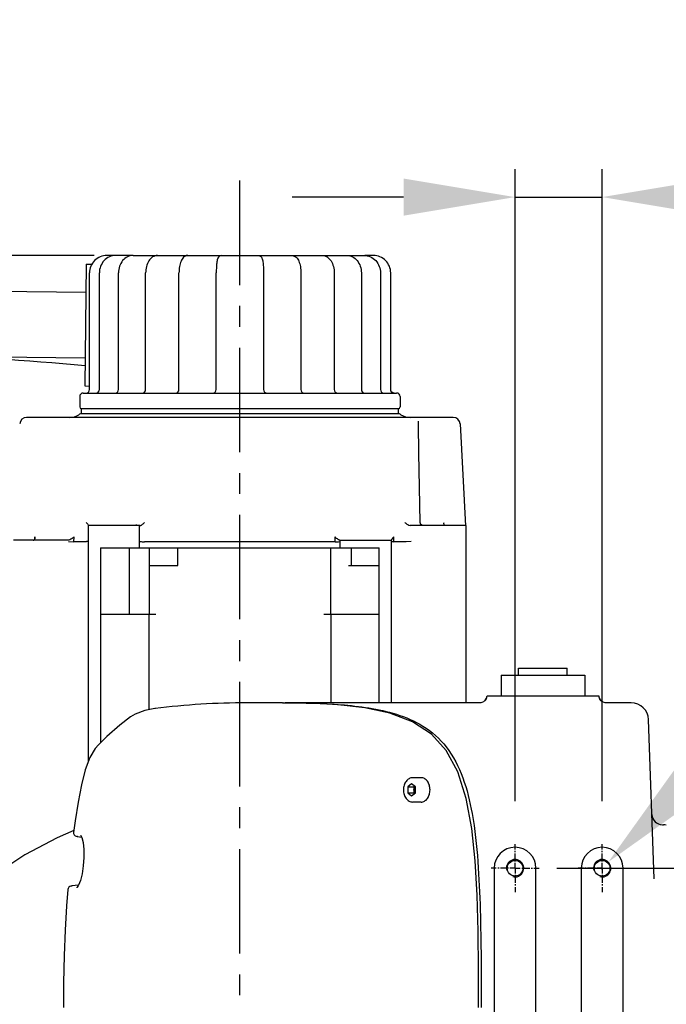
# Model space of a CAD drawing. Header units: millimetres. Extents: x 4086 to 10416, y 123 to 1549.
# Tile 23 of 99: x 7032 to 7078, y 482 to 552. Entities that reach past the tile are written whole.
import ezdxf

# ---------------------------------------------------------------- set-up
doc = ezdxf.new("R2010")
doc.units = ezdxf.units.MM
doc.linetypes.add('CENTER', pattern=[0.6, 0.375, -0.075, 0.075, -0.075])
for name, color, linetype in [('中心线', 7, 'Continuous'), ('外形图', 7, 'Continuous'), ('尺寸标注', 7, 'Continuous')]:
    doc.layers.add(name, color=color, linetype=linetype)
doc.styles.add('思源黑', font='SourceHanSansCN-Normal.ttf')
doc.dimstyles.new('尺寸标注_1_4比例中六', dxfattribs={"dimtxt": 10, "dimasz": 8, "dimexe": 2, "dimexo": 1.5, "dimgap": 1, "dimtad": 1, "dimdec": 1, "dimlfac": 4, "dimdsep": 46, "dimtxsty": '思源黑', "dimcen": 0.09, "dimadec": 0, "dimazin": 0, "dimtp": 0.01, "dimtm": 0.01, "dimtfac": 1, "dimtdec": 1, "dimtofl": 0, "dimtmove": 0, "dimatfit": 3, "dimfxl": 1, "dimtolj": 1, "dimarcsym": 0})
doc.dimstyles.new('尺寸标注_1_4比例中六弯折', dxfattribs={"dimtxt": 10, "dimasz": 8, "dimexe": 2, "dimexo": 1.5, "dimgap": 1, "dimtad": 1, "dimtih": 1, "dimtoh": 1, "dimdec": 1, "dimlfac": 4, "dimdsep": 46, "dimtxsty": '思源黑', "dimcen": 0.09, "dimadec": 0, "dimazin": 0, "dimtp": 0.01, "dimtm": 0.01, "dimtfac": 1, "dimtdec": 1, "dimtofl": 0, "dimtmove": 0, "dimatfit": 3, "dimfxl": 1, "dimtolj": 1, "dimarcsym": 0})

# ---------------------------------------------------------------- blocks, each defined once
blk = doc.blocks.new('*D801')
at = {"layer": 'Defpoints', "color": 0}
for p in [(7068.95, 491.453), (7068.95, 471.453), (7108.19, 471.453)]:
    blk.add_point(p, dxfattribs=at)
at = {"layer": '尺寸标注', "color": 0, "linetype": 'Continuous', "lineweight": -2}
for p, q in [((7070.45, 491.453), (7110.19, 491.453)), ((7108.19, 483.453), (7108.19, 479.453)), ((7070.45, 471.453), (7110.19, 471.453)), ((7108.19, 471.453), (7108.19, 444.253))]:
    blk.add_line(p, q, dxfattribs=at)
at = {"layer": '尺寸标注', "color": 0}
for points in [[(7109.523, 483.453), (7106.856, 483.453), (7108.19, 491.453)], [(7106.856, 479.453), (7109.523, 479.453), (7108.19, 471.453)]]:
    blk.add_solid(points, dxfattribs=at)
at = {"layer": '尺寸标注', "color": 0, "insert": (7102.012, 452.097), "char_height": 10, "attachment_point": 5, "rotation": 90, "style": '思源黑'}
blk.add_mtext('\\A1;80', dxfattribs=at)
blk = doc.blocks.new('*D802')
at = {"layer": 'Defpoints', "color": 0}
for p in [(7073.7, 539.648), (7067.45, 494.766), (7073.7, 494.766)]:
    blk.add_point(p, dxfattribs=at)
at = {"layer": '尺寸标注', "color": 0, "linetype": 'Continuous', "lineweight": -2}
for p, q in [((7067.45, 496.266), (7067.45, 541.648)), ((7073.7, 496.266), (7073.7, 541.648)), ((7059.45, 539.648), (7051.45, 539.648)), ((7081.7, 539.648), (7105.415, 539.648))]:
    blk.add_line(p, q, dxfattribs=at)
at = {"layer": '尺寸标注', "color": 0}
for points in [[(7059.45, 538.315), (7059.45, 540.982), (7067.45, 539.648)], [(7081.7, 540.982), (7081.7, 538.315), (7073.7, 539.648)]]:
    blk.add_solid(points, dxfattribs=at)
at = {"layer": '尺寸标注', "color": 0, "insert": (7097.557, 545.826), "char_height": 10, "attachment_point": 5, "style": '思源黑'}
blk.add_mtext('\\A1;25', dxfattribs=at)
blk = doc.blocks.new('*D803')
at = {"layer": 'Defpoints', "color": 0}
for p in [(7074.142, 491.895), (7073.257, 491.012)]:
    blk.add_point(p, dxfattribs=at)
at = {"layer": '尺寸标注', "color": 0, "linetype": 'Continuous', "lineweight": -2}
for p in [(7079.804, 497.546), (7193.654, 512.414)]:
    blk.add_line(p, (7094.703, 512.414), dxfattribs=at)
at = {"layer": '尺寸标注', "color": 0, "linetype": 'Continuous'}
for p, q in [((7073.61, 491.453), (7073.79, 491.453)), ((7073.7, 491.363), (7073.7, 491.543))]:
    blk.add_line(p, q, dxfattribs=at)
at = {"layer": '尺寸标注', "color": 0}
blk.add_solid([(7078.863, 498.49), (7080.746, 496.602), (7074.142, 491.895)], dxfattribs=at)
at = {"layer": '尺寸标注', "color": 0, "insert": (7144.678, 520.436), "char_height": 10, "attachment_point": 5, "style": '思源黑'}
blk.add_mtext('\\A1;4×M5{\\C7; \\A1;\\fSource Han Sans CN Normal|b0|i0|c0|p34;depth}7.5', dxfattribs=at)
blk = doc.blocks.new('*D817')
at = {"layer": 'Defpoints', "color": 0}
for p in [(6899.275, 535.453), (7038.743, 535.453), (7009.199, 425.455)]:
    blk.add_point(p, dxfattribs=at)
at = {"layer": '尺寸标注', "color": 0, "lineweight": -2}
for p, q in [((7037.243, 535.453), (6897.275, 535.453)), ((6899.275, 433.455), (6899.275, 527.453)), ((7007.699, 425.455), (6897.275, 425.455))]:
    blk.add_line(p, q, dxfattribs=at)
at = {"layer": '尺寸标注', "color": 0}
for points in [[(6900.608, 527.453), (6897.941, 527.453), (6899.275, 535.453)], [(6897.941, 433.455), (6900.608, 433.455), (6899.275, 425.455)]]:
    blk.add_solid(points, dxfattribs=at)
at = {"layer": '尺寸标注', "color": 0, "insert": (6893.097, 480.454), "char_height": 10, "attachment_point": 5, "rotation": 90, "style": '思源黑'}
blk.add_mtext('\\A1;440', dxfattribs=at)

msp = doc.modelspace()

# ---------------------------------------------------------------- linework, layer by layer
at = {"layer": '中心线', "linetype": 'CENTER', "ltscale": 20}
msp.add_line((7047.7, 425.328), (7047.7, 541.244), dxfattribs=at)
at = {"layer": '外形图', "linetype": 'Continuous'}
for p, q in [((7038.743, 535.453), (7038.149, 535.453)), ((7040.022, 535.453), (7038.783, 535.453)), ((7040.025, 535.453), (7056.616, 535.453)), ((7057.283, 535.453), (7056.657, 535.453)), ((7036.665, 534.835), (7036.561, 526.085)), ((7036.665, 534.835), (7037.075, 534.83)), ((7036.907, 525.828), (7036.907, 534.203)), ((7037.609, 525.828), (7037.609, 534.203)), ((7038.982, 525.828), (7038.982, 534.203)), ((7040.932, 525.828), (7040.932, 534.203)), ((7043.326, 525.828), (7043.326, 534.203)), ((7046.001, 525.828), (7046.001, 534.203)), ((7049.398, 534.203), (7049.398, 525.828)), ((7052.073, 534.203), (7052.073, 525.828)), ((7054.467, 534.203), (7054.467, 525.828)), ((7056.417, 534.203), (7056.417, 525.828)), ((7057.79, 534.203), (7057.79, 525.828)), ((7058.522, 525.828), (7058.522, 534.203)), ((7026.141, 532.935), (7036.641, 532.81)), ((7026.086, 528.235), (7036.585, 528.11)), ((7036.561, 526.085), (7036.907, 526.081)), ((7036.45, 525.578), (7058.95, 525.578)), ((7036.2, 525.328), (7036.2, 524.578)), ((7059.2, 525.328), (7059.2, 524.578)), ((7059.145, 524.078), (7036.254, 524.078)), ((7036.325, 524.078), (7036.325, 524.453)), ((7059.075, 524.453), (7036.325, 524.453)), ((7059.075, 524.078), (7059.075, 524.453)), ((7063.007, 523.828), (7032.392, 523.828)), ((7060.511, 523.55), (7060.51, 523.554)), ((7060.51, 523.554), (7060.51, 523.552)), ((7060.51, 523.552), (7060.51, 523.552)), ((7060.512, 523.539), (7060.511, 523.55)), ((7060.524, 523.344), (7060.522, 523.402)), ((7063.507, 523.354), (7063.889, 516.05)), ((7060.651, 516.207), (7060.646, 516.283)), ((7060.651, 516.207), (7060.651, 516.207)), ((7036.825, 499.147), (7036.825, 516.053)), ((7040.53, 516.053), (7036.825, 516.053)), ((7040.225, 516.096), (7040.181, 516.066)), ((7040.24, 516.115), (7040.225, 516.096)), ((7040.24, 516.115), (7040.239, 516.114)), ((7040.5, 514.453), (7040.5, 516.053)), ((7063.95, 516.053), (7060.011, 516.053)), ((7063.95, 503.328), (7063.95, 516.053)), ((7035.314, 515.003), (7031.45, 515.003)), ((7032.97, 515.058), (7032.975, 515.137)), ((7032.975, 515.137), (7032.981, 515.24)), ((7035.404, 514.916), (7035.772, 514.903)), ((7036.664, 514.903), (7035.771, 514.903)), ((7035.772, 514.903), (7035.796, 515.24)), ((7054.544, 514.903), (7040.855, 514.903)), ((7054.544, 514.903), (7054.544, 515.24)), ((7054.87, 515.003), (7058.575, 515.003)), ((7054.9, 514.453), (7054.9, 515.003)), ((7058.575, 503.328), (7058.575, 515.003)), ((7058.735, 514.903), (7058.735, 515.24)), ((7059.628, 514.903), (7058.735, 514.903)), ((7059.995, 514.916), (7059.628, 514.903)), ((7037.7, 514.453), (7037.7, 500.477)), ((7037.7, 514.453), (7057.7, 514.453)), ((7039.745, 514.453), (7039.745, 509.703)), ((7041.175, 514.453), (7041.175, 509.703)), ((7043.231, 513.203), (7043.231, 514.453)), ((7054.225, 509.703), (7054.225, 514.453)), ((7055.718, 513.203), (7055.718, 514.453)), ((7057.7, 503.328), (7057.7, 514.453)), ((7041.175, 513.203), (7043.231, 513.203)), ((7055.495, 513.203), (7057.7, 513.203)), ((7037.7, 509.703), (7041.67, 509.703)), ((7041.17, 509.703), (7041.17, 502.843)), ((7041.675, 509.703), (7041.67, 509.703)), ((7053.729, 509.703), (7053.725, 509.703)), ((7053.729, 509.703), (7057.7, 509.703)), ((7054.23, 509.703), (7054.23, 503.328)), ((7067.7, 505.328), (7067.7, 505.828)), ((7067.7, 505.828), (7071.2, 505.828)), ((7071.2, 505.328), (7071.2, 505.828)), ((7066.45, 505.328), (7066.45, 503.828)), ((7066.45, 505.328), (7072.45, 505.328)), ((7072.45, 505.328), (7072.45, 503.828)), ((7065.27, 503.472), (7065.387, 503.656)), ((7065.387, 503.656), (7065.45, 503.828)), ((7065.45, 503.828), (7073.45, 503.828)), ((7073.512, 503.656), (7073.45, 503.828)), ((7073.537, 503.599), (7073.512, 503.656)), ((7073.621, 503.481), (7073.512, 503.656)), ((7073.625, 503.477), (7073.537, 503.599)), ((7041.628, 502.927), (7041.601, 502.924)), ((7050.76, 503.328), (7048.2, 503.328)), ((7050.76, 503.328), (7050.815, 503.328)), ((7052.705, 503.302), (7050.815, 503.328)), ((7050.815, 503.328), (7050.853, 503.328)), ((7050.853, 503.328), (7050.944, 503.328)), ((7064.945, 503.328), (7050.944, 503.328)), ((7073.957, 503.328), (7073.956, 503.328)), ((7075.786, 503.328), (7073.982, 503.328)), ((7077.434, 490.696), (7077.035, 502.122)), ((7037.544, 500.322), (7037.544, 500.323)), ((7060.705, 497.953), (7060.108, 497.953)), ((7060.023, 497.511), (7059.748, 497.295)), ((7059.748, 497.295), (7059.748, 496.862)), ((7059.748, 497.295), (7060.192, 497.295)), ((7060.297, 497.295), (7060.023, 497.511)), ((7060.244, 497.336), (7060.192, 497.295)), ((7060.192, 497.295), (7060.192, 496.862)), ((7060.297, 496.862), (7060.297, 497.295)), ((7059.748, 496.862), (7060.023, 496.645)), ((7059.748, 496.862), (7060.192, 496.862)), ((7060.023, 496.645), (7060.297, 496.862)), ((7060.192, 496.862), (7060.244, 496.82)), ((7060.705, 496.203), (7060.108, 496.203)), ((7035.87, 494.855), (7035.758, 494.029)), ((7078.023, 494.578), (7078.093, 494.578)), ((7036.012, 493.733), (7036.036, 493.729)), ((7036.039, 493.728), (7036.035, 493.729)), ((7036.061, 493.727), (7036.039, 493.728)), ((7036.039, 493.728), (7036.335, 493.686)), ((7036.29, 493.816), (7036.291, 493.816)), ((7065.95, 491.453), (7065.95, 471.453)), ((7068.95, 471.453), (7068.95, 491.453)), ((7072.2, 491.453), (7072.2, 471.453)), ((7075.2, 471.453), (7075.2, 491.453)), ((7035.426, 490.093), (7035.364, 490.006)), ((7035.5, 490.14), (7035.426, 490.093)), ((7035.641, 490.175), (7035.644, 490.176)), ((7036.117, 490.239), (7035.644, 490.176)), ((7035.644, 490.176), (7035.663, 490.177)), ((7036.093, 490.192), (7035.999, 490.062)), ((7035.999, 490.062), (7036.003, 490.053)), ((7036.003, 490.053), (7036.002, 490.053)), ((7036.115, 490.234), (7036.093, 490.192)), ((7035.364, 490.006), (7035.343, 489.925))]:
    msp.add_line(p, q, dxfattribs=at)
at = {"layer": '外形图', "linetype": 'CENTER'}
for p, q in [((7067.45, 491.453), (7067.45, 493.266)), ((7073.7, 491.453), (7073.7, 493.266)), ((7067.45, 491.453), (7065.637, 491.453)), ((7067.45, 491.453), (7067.45, 489.641)), ((7067.45, 491.453), (7069.262, 491.453)), ((7073.7, 491.453), (7071.887, 491.453)), ((7073.7, 491.453), (7073.7, 489.641)), ((7073.7, 491.453), (7075.512, 491.453))]:
    msp.add_line(p, q, dxfattribs=at)
at = {"layer": '外形图', "linetype": 'Continuous'}
for points in [[(7060.522, 523.402), (7060.517, 523.487), (7060.512, 523.539)], [(7060.646, 516.283), (7060.591, 518.811), (7060.549, 521.262), (7060.524, 523.344)], [(7060.806, 516.067), (7060.724, 516.103), (7060.67, 516.157), (7060.651, 516.207)], [(7065.286, 503.489), (7065.182, 503.403), (7065.074, 503.352), (7064.994, 503.333), (7064.954, 503.329), (7064.948, 503.328)], [(7065.387, 503.656), (7065.367, 503.609), (7065.286, 503.489)], [(7073.845, 503.346), (7073.734, 503.393), (7073.625, 503.477)], [(7041.6, 502.924), (7040.872, 502.787), (7040.171, 502.52), (7039.854, 502.326)], [(7064.34, 494.299), (7063.943, 496.47), (7063.334, 498.38), (7062.504, 499.908), (7061.441, 501.079), (7060.078, 501.974), (7058.457, 502.593), (7056.671, 502.977), (7054.75, 503.197), (7052.705, 503.302)], [(7073.956, 503.328), (7073.948, 503.329), (7073.92, 503.331), (7073.845, 503.346)], [(7039.854, 502.326), (7039.071, 501.731), (7038.135, 500.91), (7037.544, 500.323)], [(7037.543, 500.322), (7037.319, 500.061), (7036.92, 499.399), (7036.592, 498.527), (7036.317, 497.43), (7036.079, 496.19), (7035.87, 494.855)], [(7064.826, 481.453), (7064.82, 484.153), (7064.789, 486.923), (7064.717, 489.52), (7064.58, 491.972), (7064.34, 494.299)], [(7035.776, 494.162), (7034.583, 493.643), (7032.257, 492.42), (7030.22, 491.072), (7028.627, 489.669), (7027.589, 488.292), (7027.183, 486.987)], [(7035.758, 494.029), (7035.761, 493.949), (7035.809, 493.842)], [(7035.809, 493.842), (7035.885, 493.775), (7035.954, 493.747), (7036.012, 493.733)], [(7036.263, 493.824), (7036.352, 493.652), (7036.443, 493.288), (7036.496, 492.785), (7036.502, 492.211), (7036.459, 491.617), (7036.372, 491.056), (7036.251, 490.579), (7036.115, 490.234)], [(7035.641, 490.175), (7035.615, 490.171), (7035.558, 490.16), (7035.5, 490.14)], [(7035.343, 489.925), (7035.26, 488.75), (7035.162, 487.013), (7035.088, 485.175), (7035.043, 483.225), (7035.03, 481.453)]]:
    msp.add_lwpolyline(points, dxfattribs=at)
for centre in [(7067.45, 491.453), (7073.7, 491.453)]:
    msp.add_circle(centre, 0.562, dxfattribs=at)
for centre, radius, start, end in [((7040.473, 534.203), 1.491, 179.36074, 179.99983), ((7054.926, 534.203), 1.491, 0.00017, 0.63926), ((7010.2, 228.703), 300, 84.95329, 89.83641), ((7036.45, 525.328), 0.25, 90, 180), ((7036.657, 525.828), 0.25, 270, 0), ((7037.359, 525.828), 0.25, 270, 0), ((7038.732, 525.828), 0.25, 270, 0), ((7040.682, 525.828), 0.25, 270, 0), ((7043.076, 525.828), 0.25, 270, 0), ((7045.751, 525.828), 0.25, 270, 0), ((7049.648, 525.828), 0.25, 180, 270), ((7052.323, 525.828), 0.25, 180, 270), ((7054.717, 525.828), 0.25, 180, 270), ((7056.667, 525.828), 0.25, 180, 270), ((7058.04, 525.828), 0.25, 180, 270), ((7058.77, 525.824), 0.246, 258.71234, 269.94864), ((7058.95, 525.328), 0.25, 0, 90), ((7035.482, 525.078), 1.25, 270, 301.78833), ((7036.799, 522.953), 1.25, 115.84193, 121.78833), ((7036.325, 524.578), 0.125, 180, 270), ((7059.075, 524.578), 0.125, 270, 0), ((7058.6, 522.953), 1.25, 58.21167, 64.15807), ((7059.917, 525.078), 1.25, 238.21167, 270), ((7032.392, 523.328), 0.5, 90, 177), ((7063.007, 523.328), 0.5, 3, 90), ((7062.534, 516.195), 0.193, 183.23402, 187.03316), ((7040.146, 516.17), 0.109, 329.70175, 333.8858), ((7048.2, 449.266), 54.062, 90, 97.00201), ((7075.786, 502.078), 1.25, 2, 90), ((7078.023, 495.328), 0.75, 182, 270), ((7078.093, 493.828), 0.75, 73.68281, 90), ((7067.45, 491.453), 1.5, 0, 180), ((7073.7, 491.453), 1.5, 0, 180), ((7067.45, 491.453), 0.625, 255, 195), ((7073.7, 491.453), 0.625, 255, 195)]:
    msp.add_arc(centre, radius, start, end, dxfattribs=at)
for points, knots in [([(7038.149, 535.453), (7037.832, 535.453), (7037.17, 535.184), (7036.907, 534.522), (7036.907, 534.203)], [0, 0, 0, 0, 5511.839417, 11045.846512, 11045.846512, 11045.846512, 11045.846512]), ([(7038.783, 535.453), (7038.48, 535.453), (7037.84, 535.166), (7037.609, 534.518), (7037.609, 534.203)], [0, 0, 0, 0, 5431.829415, 11062.514363, 11062.514363, 11062.514363, 11062.514363]), ([(7040.025, 535.453), (7039.886, 535.453), (7039.599, 535.382), (7039.135, 534.997), (7038.986, 534.525), (7038.982, 534.22)], [0, 0, 0, 0, 3695.266132, 7521.996206, 15613.913385, 15613.913385, 15613.913385, 15613.913385]), ([(7041.791, 535.453), (7041.667, 535.453), (7041.409, 535.37), (7041.133, 535.065), (7040.968, 534.66), (7040.932, 534.359), (7040.932, 534.203)], [0, 0, 0, 0, 4402.314588, 9074.029958, 14225.840094, 19758.118639, 19758.118639, 19758.118639, 19758.118639]), ([(7043.958, 535.453), (7043.849, 535.453), (7043.625, 535.345), (7043.448, 535.025), (7043.347, 534.639), (7043.326, 534.354), (7043.326, 534.203)], [0, 0, 0, 0, 4286.399858, 8731.74334, 13968.978303, 19857.670732, 19857.670732, 19857.670732, 19857.670732]), ([(7046.381, 535.453), (7046.318, 535.453), (7046.201, 535.407), (7046.112, 535.274), (7046.073, 535.14), (7046.035, 534.932), (7046.008, 534.617), (7046.001, 534.349), (7046.001, 534.203)], [0, 0, 0, 0, 3885.437053, 6911.355143, 9456.020124, 12353.730716, 19778.693076, 28679.029035, 28679.029035, 28679.029035, 28679.029035]), ([(7049.018, 535.453), (7049.082, 535.453), (7049.199, 535.407), (7049.287, 535.274), (7049.326, 535.14), (7049.364, 534.932), (7049.391, 534.617), (7049.398, 534.349), (7049.398, 534.203)], [0, 0, 0, 0, 3911.69112, 6958.05547, 9519.914862, 12437.205411, 19912.338563, 28872.814479, 28872.814479, 28872.814479, 28872.814479]), ([(7051.441, 535.453), (7051.55, 535.453), (7051.774, 535.345), (7051.951, 535.025), (7052.052, 534.639), (7052.073, 534.354), (7052.073, 534.203)], [0, 0, 0, 0, 4363.126344, 8888.0414, 14219.022782, 20213.122708, 20213.122708, 20213.122708, 20213.122708]), ([(7053.608, 535.453), (7053.732, 535.453), (7053.99, 535.37), (7054.266, 535.065), (7054.431, 534.66), (7054.467, 534.359), (7054.467, 534.203)], [0, 0, 0, 0, 4525.125175, 9327.166558, 14622.695825, 20309.307362, 20309.307362, 20309.307362, 20309.307362]), ([(7055.374, 535.453), (7055.513, 535.453), (7055.8, 535.382), (7056.264, 534.997), (7056.413, 534.525), (7056.417, 534.22)], [0, 0, 0, 0, 3825.883961, 7787.878765, 16165.823693, 16165.823693, 16165.823693, 16165.823693]), ([(7056.616, 535.453), (7056.92, 535.453), (7057.559, 535.166), (7057.79, 534.518), (7057.79, 534.203)], [0, 0, 0, 0, 5661.091615, 11529.431894, 11529.431894, 11529.431894, 11529.431894]), ([(7058.522, 534.203), (7058.522, 534.522), (7058.26, 535.184), (7057.6, 535.453), (7057.283, 535.453)], [0, 0, 0, 0, 5792.785878, 11550.491285, 11550.491285, 11550.491285, 11550.491285]), ([(7036.665, 516.29), (7036.706, 516.249), (7036.761, 516.18), (7036.824, 516.099), (7036.825, 516.064)], [0, 0, 0, 0, 6983.914829, 11174.962209, 11174.962209, 11174.962209, 11174.962209]), ([(7040.588, 516.07), (7040.612, 516.082), (7040.711, 516.143), (7040.797, 516.223), (7040.855, 516.29)], [0, 0, 0, 0, 2575.317818, 11272.17023, 11272.17023, 11272.17023, 11272.17023]), ([(7059.529, 516.29), (7059.554, 516.266), (7059.665, 516.167), (7059.801, 516.09), (7059.913, 516.064)], [0, 0, 0, 0, 2703.7876, 11733.61214, 11733.61214, 11733.61214, 11733.61214]), ([(7040.252, 516.147), (7040.251, 516.142), (7040.249, 516.134), (7040.246, 516.126), (7040.244, 516.122)], [0, 0, 0, 0, 5681.004496, 11262.007193, 11262.007193, 11262.007193, 11262.007193]), ([(7062.479, 516.053), (7062.464, 516.053), (7062.415, 516.058), (7062.369, 516.095), (7062.354, 516.127)], [0, 0, 0, 0, 3474.800588, 11803.560493, 11803.560493, 11803.560493, 11803.560493]), ([(7032.859, 515.003), (7032.896, 515.003), (7032.973, 515.029), (7032.996, 515.103), (7032.998, 515.136)], [0, 0, 0, 0, 5939.27302, 11091.546958, 11091.546958, 11091.546958, 11091.546958]), ([(7035.796, 515.24), (7035.771, 515.216), (7035.659, 515.118), (7035.524, 515.04), (7035.411, 515.014)], [0, 0, 0, 0, 2561.068303, 11156.125371, 11156.125371, 11156.125371, 11156.125371]), ([(7036.825, 514.916), (7036.825, 514.913), (7036.803, 514.913), (7036.779, 514.907), (7036.725, 514.906), (7036.686, 514.904), (7036.664, 514.903)], [0, 0, 0, 0, 1376.537142, 5242.84278, 11486.466425, 19836.389658, 19836.389658, 19836.389658, 19836.389658]), ([(7040.5, 514.91), (7040.5, 514.907), (7040.516, 514.909), (7040.533, 514.905), (7040.572, 514.905), (7040.638, 514.903), (7040.735, 514.902), (7040.814, 514.903), (7040.855, 514.903)], [0, 0, 0, 0, 649.460175, 2508.536383, 5473.826056, 9358.968102, 18872.6142, 28720.936351, 28720.936351, 28720.936351, 28720.936351]), ([(7054.825, 515.014), (7054.8, 515.025), (7054.696, 515.087), (7054.607, 515.171), (7054.544, 515.24)], [0, 0, 0, 0, 2586.196623, 11622.706142, 11622.706142, 11622.706142, 11622.706142]), ([(7054.544, 514.903), (7054.578, 514.903), (7054.692, 514.903), (7054.806, 514.901), (7054.886, 514.907)], [0, 0, 0, 0, 3443.527931, 11622.663488, 11622.663488, 11622.663488, 11622.663488]), ([(7058.735, 515.24), (7058.693, 515.199), (7058.637, 515.13), (7058.575, 515.049), (7058.575, 515.014)], [0, 0, 0, 0, 7324.973657, 11716.820184, 11716.820184, 11716.820184, 11716.820184]), ([(7050.944, 503.328), (7052.281, 503.328), (7054.292, 503.288), (7056.963, 502.996), (7058.964, 502.562), (7060.941, 501.733), (7062.684, 500.181), (7063.808, 497.93), (7064.207, 496.247), (7064.364, 495.372)], [0, 0, 0, 0, 7894.385691, 11853.082273, 15845.637569, 19950.295485, 24370.982535, 29293.019135, 34540.808567, 34540.808567, 34540.808567, 34540.808567]), ([(7060.108, 497.953), (7060.062, 497.953), (7059.969, 497.941), (7059.838, 497.887), (7059.72, 497.802), (7059.583, 497.651), (7059.465, 497.407), (7059.434, 497.189), (7059.434, 497.078)], [0, 0, 0, 0, 3414.918082, 6882.749125, 10451.998952, 14159.521629, 21998.263801, 30268.779119, 30268.779119, 30268.779119, 30268.779119]), ([(7061.344, 497.078), (7061.344, 497.191), (7061.314, 497.41), (7061.198, 497.657), (7061.066, 497.807), (7060.954, 497.89), (7060.832, 497.942), (7060.747, 497.953), (7060.705, 497.953)], [0, 0, 0, 0, 8607.205064, 16644.120964, 20351.760871, 23837.5224, 27143.429939, 30347.794229, 30347.794229, 30347.794229, 30347.794229]), ([(7060.192, 497.078), (7060.192, 497.101), (7060.197, 497.186), (7060.225, 497.271), (7060.259, 497.325)], [0, 0, 0, 0, 3099.957718, 11905.775055, 11905.775055, 11905.775055, 11905.775055]), ([(7059.434, 497.078), (7059.434, 496.967), (7059.465, 496.75), (7059.583, 496.505), (7059.72, 496.354), (7059.838, 496.269), (7059.969, 496.216), (7060.062, 496.203), (7060.108, 496.203)], [0, 0, 0, 0, 8273.892727, 16115.765065, 19824.749329, 23395.406549, 26864.616578, 30280.930999, 30280.930999, 30280.930999, 30280.930999]), ([(7060.259, 496.832), (7060.248, 496.849), (7060.208, 496.925), (7060.192, 497.013), (7060.192, 497.078)], [0, 0, 0, 0, 2845.367186, 11908.462561, 11908.462561, 11908.462561, 11908.462561]), ([(7060.705, 496.203), (7060.747, 496.203), (7060.832, 496.215), (7060.954, 496.266), (7061.066, 496.349), (7061.198, 496.5), (7061.314, 496.746), (7061.344, 496.965), (7061.344, 497.078)], [0, 0, 0, 0, 3207.732679, 6517.115348, 10006.541067, 13718.0784, 21763.442608, 30379.695461, 30379.695461, 30379.695461, 30379.695461]), ([(7064.364, 495.372), (7064.569, 494.234), (7064.812, 491.921), (7065.012, 487.276), (7065.019, 483.782), (7065.019, 481.453)], [0, 0, 0, 0, 4178.691375, 8380.301067, 16792.364303, 16792.364303, 16792.364303, 16792.364303])]:
    msp.add_open_spline(points, degree=3, knots=knots, dxfattribs=at)
for points in [[(7058.595, 525.651), (7058.55, 525.697), (7058.522, 525.765), (7058.522, 525.828)], [(7058.77, 525.578), (7058.707, 525.578), (7058.639, 525.607), (7058.595, 525.651)], [(7062.341, 516.184), (7062.339, 516.22), (7062.346, 516.256), (7062.358, 516.29)], [(7040.53, 516.053), (7040.55, 516.053), (7040.57, 516.062), (7040.588, 516.07)], [(7060.011, 516.053), (7059.979, 516.053), (7059.944, 516.054), (7059.915, 516.069)], [(7062.354, 516.127), (7062.348, 516.141), (7062.344, 516.156), (7062.342, 516.171)], [(7032.998, 515.136), (7033, 515.171), (7032.993, 515.207), (7032.981, 515.24)], [(7035.411, 515.014), (7035.38, 515.007), (7035.347, 515), (7035.316, 515.008)], [(7054.87, 515.003), (7054.854, 515.003), (7054.839, 515.009), (7054.825, 515.014)], [(7058.594, 514.911), (7058.612, 514.909), (7058.63, 514.908), (7058.649, 514.907)], [(7058.649, 514.907), (7058.678, 514.905), (7058.706, 514.904), (7058.735, 514.903)]]:
    msp.add_open_spline(points, degree=3, dxfattribs=at)
at = {"layer": '尺寸标注'}
msp.add_line((7067.45, 539.648), (7073.7, 539.648), dxfattribs=at)

# ---------------------------------------------------------------- dimensions: what is measured, and where the dimension line sits
at = {"layer": '尺寸标注', "linetype": 'Continuous'}
dim = msp.add_linear_dim(base=(7073.7, 539.648), p1=(7067.45, 494.766), p2=(7073.7, 494.766), dimstyle='尺寸标注_1_4比例中六', dxfattribs=at)
dim.commit()
dim.dimension.update_dxf_attribs({"geometry": '*D802', "text_midpoint": (7097.557, 539.648), "dimtype": 160})
at = {"layer": '尺寸标注'}
dim = msp.add_linear_dim(base=(6899.275, 535.453), p1=(7009.199, 425.455), p2=(7038.743, 535.453), angle=90, dimstyle='尺寸标注_1_4比例中六', dxfattribs=at)
dim.commit()
dim.dimension.update_dxf_attribs({"geometry": '*D817', "text_midpoint": (6893.097, 480.454)})
at = {"layer": '尺寸标注', "linetype": 'Continuous'}
dim = msp.add_diameter_dim_2p(p1=(7073.257, 491.012), p2=(7074.142, 491.895), text='4×M5{\\C7; \\A1;\\fSource Han Sans CN Normal|b0|i0|c0|p34;depth}7.5', dimstyle='尺寸标注_1_4比例中六弯折', override={"dimtxsty": '思源黑'}, dxfattribs=at)
dim.commit()
dim.dimension.update_dxf_attribs({"geometry": '*D803', "text_midpoint": (7144.678, 512.414), "dimtype": 163})
dim = msp.add_linear_dim(base=(7108.19, 471.453), p1=(7068.95, 491.453), p2=(7068.95, 471.453), angle=270, dimstyle='尺寸标注_1_4比例中六', dxfattribs=at)
dim.commit()
dim.dimension.update_dxf_attribs({"geometry": '*D801', "text_midpoint": (7108.19, 452.097), "dimtype": 160})

doc.saveas('drawing.dxf')
